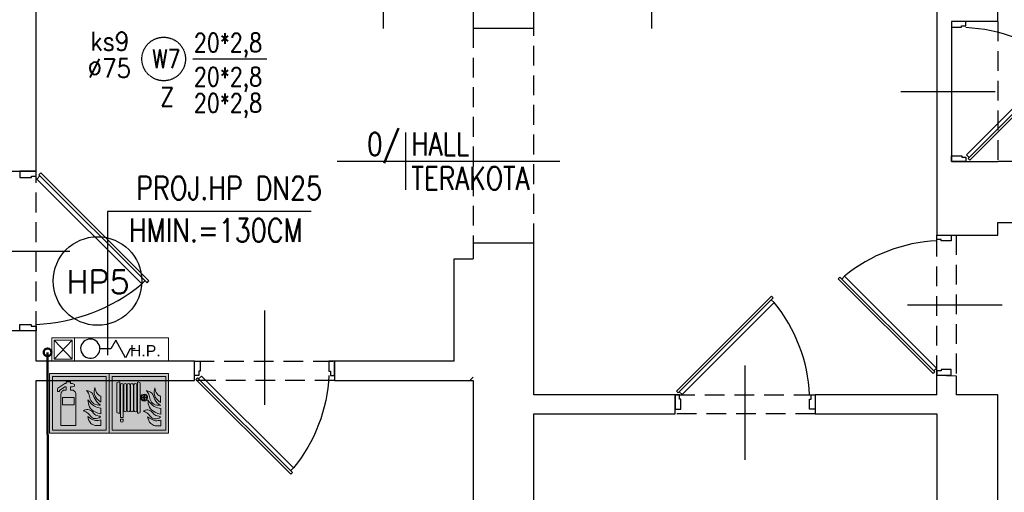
# Model space of a CAD drawing. Header units: millimetres. Extents: x 116 to 15750, y -6945 to 9999.
# Tile 137 of 150: x 6842 to 7474, y 5001 to 5305. Entities that reach past the tile are written whole.
import ezdxf
from ezdxf.enums import TextEntityAlignment as Align

# ---------------------------------------------------------------- set-up
doc = ezdxf.new("R2010")
doc.units = ezdxf.units.MM
doc.linetypes.add('DASHED', pattern=[19.05, 12.7, -6.35])
doc.linetypes.add('DASHED2', pattern=[0.375, 0.25, -0.125])
doc.layers.get('0').update_dxf_attribs({"color": 252})
doc.layers.add('1-EWAK2', color=252, linetype='Continuous', lineweight=0)
for name, color, linetype in [('1-MEBLE', 252, 'Continuous'), ('1-OPIS', 252, 'Continuous'), ('1-OPIS-POM', 252, 'Continuous'), ('2-CZERWONY', 252, 'Continuous'), ('I-DRZWI', 252, 'Continuous'), ('I-NAD', 252, 'DASHED'), ('I-SCIANA', 252, 'Continuous'), ('IS KAN_S_OPIS', 2, 'Continuous'), ('IS opis woda', 7, 'DASHED2'), ('IS woda hydranty', 4, 'CIRC'), ('IS WODA opis', 2, 'Continuous'), ('TABELKA A3', 252, 'Continuous')]:
    doc.layers.add(name, color=color, linetype=linetype)
doc.styles.add('Action', font='arial.ttf')
doc.styles.add('ROMANS', font='romans.shx', dxfattribs={"width": 0.75})
doc.styles.get("Standard").update_dxf_attribs({"font": 'simplex.shx'})
doc.styles.add('TECH', font='simplex.shx')
doc.linetypes.add('CIRC', pattern='A,7,-1,["~",Standard,S=1,R=0,X=-0.3,Y=-0.6],-1', length=9)

# ---------------------------------------------------------------- blocks, each defined once
blk = doc.blocks.new('D90')
blk.add_line((32.6, 45), (-28.01, 45))
for points in [[(-9.17, 87.25), (-9.17, 90), (0.01, 90), (0.01, 86.33), (-6.42, 86.33), (-6.42, 87.25)], [(-72.56, 61.83), (-11.68, 0.94), (-10.61, 2.01), (-71.49, 62.91)], [(-9.18, 2.76), (-9.18, 0), (0, 0), (0, 3.67), (-6.43, 3.67), (-6.43, 2.76)]]:
    blk.add_lwpolyline(points, close=True)
blk.add_lwpolyline([(-11.26, 2.66), (-9.48, 4.45), (-68.56, 63.55), (-70.35, 61.76)])
blk.add_arc((-4.56, -14.51), 100.94, 92.6186, 129.3487)
blk = doc.blocks.new('OPIS-POM')
for p, q in [((0, 25), (0, -25)), ((-60, 0), (135, 0))]:
    blk.add_line(p, q)
at = {"style": 'ROMANS', "width": 0.8, "flags": 4}
blk.add_attdef('NR', text='', height=20, dxfattribs=at).set_placement((-5, 5), align=Align.RIGHT)
blk.add_attdef('NAZWA', (5, 5), '', height=20, dxfattribs=at)
blk.add_attdef('POW.', text='', height=20, dxfattribs=at).set_placement((-5, -5), align=Align.TOP_RIGHT)
blk.add_attdef('POSADZKA', text='', height=20, dxfattribs=at).set_placement((5, -5), align=Align.TOP_LEFT)
blk = doc.blocks.new('F001')
at = {"layer": '1-EWAK2'}
h = blk.add_hatch(color=256, dxfattribs=at)
h.paths.add_polyline_path([(0, 0), (-20, 0), (-20, -20), (0, -20)])
h.paths.add_polyline_path([(-1, -19), (-19, -19), (-19, -1), (-1, -1)], flags=16)
edge = h.paths.add_edge_path(flags=0)
edge.add_line((-2.75, -7.63), (-2.75, -9.65))
edge.add_spline(control_points=[(-2.75, -9.65), (-3.69, -8.87), (-5.28, -7.53), (-4.9, -5.54), (-4.75, -4.72)], knot_values=[0, 0, 0, 0, 3.34671, 5.693971, 5.693971, 5.693971, 5.693971], degree=3, periodic=0)
edge.add_spline(control_points=[(-4.75, -4.72), (-4.57, -5.46), (-4.26, -6.7), (-3.19, -7.36), (-2.75, -7.63)], knot_values=[0, 0, 0, 0, 2.168729, 3.6473, 3.6473, 3.6473, 3.6473], degree=3, periodic=0)
edge = h.paths.add_edge_path(flags=0)
edge.add_spline(control_points=[(-7.55, -5.63), (-6.87, -5.83), (-5.37, -6.28), (-4.91, -8.92), (-3.56, -10), (-2.84, -10.58)], knot_values=[0, 0, 0, 0, 1.982828, 4.37946, 7.072841, 7.072841, 7.072841, 7.072841], degree=3, periodic=0)
edge.add_spline(control_points=[(-2.84, -10.58), (-3.63, -10.54), (-5.11, -10.47), (-6.48, -8.7), (-6.54, -6.89), (-7.24, -6.02), (-7.55, -5.63)], knot_values=[0, 0, 0, 0, 2.275107, 4.228959, 6.036865, 7.501223, 7.501223, 7.501223, 7.501223], degree=3, periodic=0)
edge = h.paths.add_edge_path(flags=0)
edge.add_line((-2.75, -11.62), (-2.75, -13.55))
edge.add_spline(control_points=[(-2.75, -13.55), (-3.39, -13.37), (-4.84, -12.97), (-6.8, -11.34), (-6.97, -9.63), (-7.06, -8.79)], knot_values=[0, 0, 0, 0, 1.998113, 4.533827, 6.985336, 6.985336, 6.985336, 6.985336], degree=3, periodic=0)
edge.add_spline(control_points=[(-7.06, -8.79), (-6.41, -9.62), (-5.28, -11.08), (-3.5, -11.45), (-2.75, -11.62)], knot_values=[0, 0, 0, 0, 3.049151, 5.303344, 5.303344, 5.303344, 5.303344], degree=3, periodic=0)
edge = h.paths.add_edge_path(flags=0)
edge.add_spline(control_points=[(-8.62, -12.47), (-8.07, -12.71), (-6.95, -13.17), (-6.02, -14.8), (-4.49, -15.36), (-1.94, -14.31), (-4.67, -14.19), (-5.4, -12.81), (-6.99, -11.8), (-8.1, -12.26), (-8.61, -12.47)], knot_values=[0, 0, 0, 0, 1.77339, 3.562626, 5.197184, 6.78269, 8.441022, 9.870961, 11.707196, 13.307072, 13.307072, 13.307072, 13.307072], degree=3, periodic=0)
edge = h.paths.add_edge_path(flags=0)
edge.add_line((-2.75, -15.54), (-2.75, -17.45))
edge.add_line((-2.75, -17.45), (-4.6, -17.45))
edge.add_spline(control_points=[(-4.6, -17.45), (-5.14, -17.25), (-6.53, -16.76), (-6.91, -15.3), (-7.14, -14.42)], knot_values=[0, 0, 0, 0, 1.662854, 4.182871, 4.182871, 4.182871, 4.182871], degree=3, periodic=0)
edge.add_spline(control_points=[(-7.14, -14.42), (-6.29, -15.02), (-4.93, -15.98), (-3.34, -15.66), (-2.75, -15.54)], knot_values=[0, 0, 0, 0, 2.939188, 4.701286, 4.701286, 4.701286, 4.701286], degree=3, periodic=0)
h.paths.add_polyline_path([(-11.14, -6.94), (-11.14, -17.42), (-16.12, -17.42), (-16.12, -6.94, -0.414214), (-14.7, -5.51), (-14.35, -5.51), (-14.35, -4.41), (-14.78, -4.41), (-16.61, -5.65), (-16.61, -6.01), (-17.32, -6.01), (-17.32, -5.23), (-17.15, -4.85), (-14.78, -3.34), (-14.35, -3.34), (-14.35, -2.73), (-12.93, -2.73), (-12.93, -3.34), (-12.3, -3.34), (-11.59, -3.7), (-11.59, -4.27), (-12.3, -4.41), (-12.93, -4.41), (-12.93, -5.51), (-12.56, -5.51, -0.414214)], flags=0)
h.paths.add_polyline_path([(-11.65, -8.08), (-11.65, -10.48), (-15.65, -10.48), (-15.65, -8.08)], flags=0)
at = {"layer": '2-CZERWONY'}
h = blk.add_hatch(color=256, dxfattribs=at)
h.paths.add_polyline_path([(-19, -1), (-19, -19), (-1, -19), (-1, -1)])
edge = h.paths.add_edge_path(flags=16)
edge.add_spline(control_points=[(-4.75, -4.72), (-4.57, -5.46), (-4.26, -6.7), (-3.19, -7.36), (-2.75, -7.63)], knot_values=[0, 0, 0, 0, 2.168729, 3.6473, 3.6473, 3.6473, 3.6473], degree=3, periodic=0)
edge.add_line((-2.75, -7.63), (-2.75, -9.65))
edge.add_spline(control_points=[(-2.75, -9.65), (-3.69, -8.87), (-5.28, -7.53), (-4.9, -5.54), (-4.75, -4.72)], knot_values=[0, 0, 0, 0, 3.34671, 5.693971, 5.693971, 5.693971, 5.693971], degree=3, periodic=0)
edge = h.paths.add_edge_path(flags=16)
edge.add_spline(control_points=[(-7.55, -5.63), (-6.87, -5.83), (-5.37, -6.28), (-4.91, -8.92), (-3.56, -10), (-2.84, -10.58)], knot_values=[0, 0, 0, 0, 1.982828, 4.37946, 7.072841, 7.072841, 7.072841, 7.072841], degree=3, periodic=0)
edge.add_spline(control_points=[(-2.84, -10.58), (-3.63, -10.54), (-5.11, -10.47), (-6.48, -8.7), (-6.54, -6.89), (-7.24, -6.02), (-7.55, -5.63)], knot_values=[0, 0, 0, 0, 2.275107, 4.228959, 6.036865, 7.501223, 7.501223, 7.501223, 7.501223], degree=3, periodic=0)
edge = h.paths.add_edge_path(flags=16)
edge.add_spline(control_points=[(-7.06, -8.79), (-6.41, -9.62), (-5.28, -11.08), (-3.5, -11.45), (-2.75, -11.62)], knot_values=[0, 0, 0, 0, 3.049151, 5.303344, 5.303344, 5.303344, 5.303344], degree=3, periodic=0)
edge.add_line((-2.75, -11.62), (-2.75, -13.55))
edge.add_spline(control_points=[(-2.75, -13.55), (-3.39, -13.37), (-4.84, -12.97), (-6.8, -11.34), (-6.97, -9.63), (-7.06, -8.79)], knot_values=[0, 0, 0, 0, 1.998113, 4.533827, 6.985336, 6.985336, 6.985336, 6.985336], degree=3, periodic=0)
h.paths.add_polyline_path([(-11.59, -3.7), (-11.59, -4.27), (-12.3, -4.41), (-12.93, -4.41), (-12.93, -5.51), (-12.56, -5.51, -0.414214), (-11.14, -6.94), (-11.14, -17.42), (-16.12, -17.42), (-16.12, -6.94, -0.414214), (-14.7, -5.51), (-14.35, -5.51), (-14.35, -4.41), (-14.78, -4.41), (-16.61, -5.65), (-16.61, -6.01), (-17.32, -6.01), (-17.32, -5.23), (-17.15, -4.85), (-14.78, -3.34), (-14.35, -3.34), (-14.35, -2.73), (-12.93, -2.73), (-12.93, -3.34), (-12.3, -3.34)], flags=16)
h.paths.add_polyline_path([(-11.65, -8.08), (-11.65, -10.48), (-15.65, -10.48), (-15.65, -8.08)], flags=0)
edge = h.paths.add_edge_path(flags=16)
edge.add_spline(control_points=[(-8.62, -12.47), (-8.07, -12.71), (-6.95, -13.17), (-6.02, -14.8), (-4.49, -15.36), (-1.94, -14.31), (-4.67, -14.19), (-5.4, -12.81), (-6.99, -11.8), (-8.1, -12.26), (-8.61, -12.47)], knot_values=[0, 0, 0, 0, 1.77339, 3.562626, 5.197184, 6.78269, 8.441022, 9.870961, 11.707196, 13.307072, 13.307072, 13.307072, 13.307072], degree=3, periodic=0)
edge = h.paths.add_edge_path(flags=16)
edge.add_spline(control_points=[(-7.14, -14.42), (-6.29, -15.02), (-4.93, -15.98), (-3.34, -15.66), (-2.75, -15.54)], knot_values=[0, 0, 0, 0, 2.939188, 4.701286, 4.701286, 4.701286, 4.701286], degree=3, periodic=0)
edge.add_line((-2.75, -15.54), (-2.75, -17.45))
edge.add_line((-2.75, -17.45), (-4.6, -17.45))
edge.add_spline(control_points=[(-4.6, -17.45), (-5.14, -17.25), (-6.53, -16.76), (-6.91, -15.3), (-7.14, -14.42)], knot_values=[0, 0, 0, 0, 1.662854, 4.182871, 4.182871, 4.182871, 4.182871], degree=3, periodic=0)
at = {"layer": '1-EWAK2'}
for points in [[(-20, 0), (-20, -20), (0, -20), (0, 0), (-20, 0)], [(-15.65, -8.08), (-11.65, -8.08), (-11.65, -10.48), (-15.65, -10.48), (-15.65, -8.08)], [(-2.75, -7.63), (-2.75, -9.65)], [(-2.75, -11.62), (-2.75, -13.55)], [(-2.75, -15.54), (-2.75, -17.45), (-4.6, -17.45)]]:
    blk.add_lwpolyline(points, dxfattribs=at)
blk.add_lwpolyline([(-19, -1), (-19, -19), (-1, -19), (-1, -1)], close=True, dxfattribs=at)
blk.add_lwpolyline([(-12.93, -5.51), (-12.93, -4.41), (-12.3, -4.41), (-11.59, -4.27), (-11.59, -3.7), (-12.3, -3.34), (-12.93, -3.34), (-12.93, -2.73), (-14.35, -2.73), (-14.35, -3.34), (-14.78, -3.34), (-17.15, -4.85), (-17.32, -5.23), (-17.32, -6.01), (-16.61, -6.01), (-16.61, -5.65), (-14.78, -4.41), (-14.35, -4.41), (-14.35, -5.51), (-14.7, -5.51, 0.414214), (-16.12, -6.94), (-16.12, -17.42), (-11.14, -17.42), (-11.14, -6.94, 0.414214), (-12.56, -5.51), (-12.93, -5.51)], format="xyb", dxfattribs=at)
for points in [[(-7.55, -5.63), (-5.76, -6.48), (-4.7, -8.63), (-2.84, -10.58)], [(-7.55, -5.63), (-6.74, -6.85), (-6.29, -8.6), (-5.07, -10.13), (-2.84, -10.58)], [(-4.75, -4.72), (-4.88, -7.07), (-2.75, -9.65)], [(-4.75, -4.72), (-3.93, -6.73), (-2.75, -7.63)], [(-7.06, -8.79), (-4.9, -10.94), (-2.75, -11.62)], [(-7.06, -8.79), (-6.51, -11.18), (-4.63, -12.89), (-2.75, -13.55)], [(-8.61, -12.47), (-7.06, -12.09), (-5.45, -12.97), (-4.42, -13.96), (-2.84, -14.47), (-4.3, -15.09), (-5.87, -14.66), (-7.07, -13.33), (-8.62, -12.47)], [(-4.6, -17.45), (-6.09, -16.71), (-7.14, -14.42)], [(-2.75, -15.54), (-4.5, -15.72), (-7.14, -14.42)]]:
    blk.add_spline(points, degree=3, dxfattribs=at)
blk = doc.blocks.new('F002')
at = {"layer": '1-EWAK2'}
blk.add_hatch(color=256, dxfattribs=at).paths.add_polyline_path([(-19, 0), (-19, -1), (-1, -1), (-1, -19), (-19, -19), (-19, 0), (-20, 0), (-20, -20), (0, -20), (0, 0)])
h = blk.add_hatch(color=256, dxfattribs=at)
h.paths.add_polyline_path([(-17.33, -13.05, 0.218639), (-16.38, -13.3), (-16.38, -2.85, 0.335911), (-17.33, -3.14)])
h.paths.add_polyline_path([(-15.24, -3.79, 1), (-16.2, -3.79), (-16.2, -14.77), (-15.24, -14.77)])
h.paths.add_polyline_path([(-16.2, -15.82, 0.998763), (-15.24, -15.82), (-15.24, -15.34), (-16.2, -15.34)])
h.paths.add_polyline_path([(-15.06, -12.36, 1), (-14.1, -12.36), (-14.1, -3.79, 1), (-15.06, -3.79)])
h.paths.add_polyline_path([(-12.96, -3.79, 1), (-13.92, -3.79), (-13.92, -12.36, 1), (-12.96, -12.36)])
h.paths.add_polyline_path([(-11.82, -3.79, 1), (-12.78, -3.79), (-12.78, -12.36, 1), (-11.82, -12.36)])
h.paths.add_polyline_path([(-11.63, -12.36, 1), (-10.68, -12.36), (-10.68, -3.79, 1), (-11.63, -3.79)])
h.paths.add_polyline_path([(-10.5, -13.3, 0.218639), (-9.55, -13.05), (-9.55, -8.13), (-9.37, -8.13, 23.182717), (-9.36, -7.93, -0.000004), (-9.36, -7.93), (-9.55, -7.93), (-9.55, -3.14, 0.335911), (-10.5, -2.85)])
h.paths.add_polyline_path([(-9.17, -8.13), (-8.31, -8.13), (-8.31, -9.03, -0.36689)], flags=16)
h.paths.add_polyline_path([(-8.31, -7.12, 0.342037), (-9.16, -7.93), (-8.31, -7.93)], flags=16)
h.paths.add_polyline_path([(-8.11, -9.03, 0.36689), (-7.25, -8.13), (-8.11, -8.13)], flags=16)
h.paths.add_polyline_path([(-8.11, -7.93), (-8.11, -7.12, -0.342037), (-7.26, -7.93)], flags=16)
edge = h.paths.add_edge_path()
edge.add_spline(control_points=[(-2.68, -7.72), (-3.11, -7.46), (-4.18, -6.8), (-4.49, -5.56), (-4.67, -4.82)], knot_values=[0, 0, 0, 0, 1.478572, 3.6473, 3.6473, 3.6473, 3.6473], degree=3, periodic=0)
edge.add_spline(control_points=[(-4.67, -4.82), (-4.83, -5.64), (-5.2, -7.62), (-3.61, -8.96), (-2.68, -9.75)], knot_values=[0, 0, 0, 0, 2.347261, 5.693971, 5.693971, 5.693971, 5.693971], degree=3, periodic=0)
edge.add_line((-2.68, -9.75), (-2.68, -7.72))
edge = h.paths.add_edge_path()
edge.add_spline(control_points=[(-2.76, -10.67), (-3.48, -10.1), (-4.83, -9.01), (-5.29, -6.37), (-6.8, -5.93), (-7.48, -5.73)], knot_values=[0, 0, 0, 0, 2.69338, 5.090013, 7.072841, 7.072841, 7.072841, 7.072841], degree=3, periodic=0)
edge.add_spline(control_points=[(-7.48, -5.73), (-7.16, -6.11), (-6.46, -6.98), (-6.4, -8.79), (-5.03, -10.57), (-3.56, -10.64), (-2.76, -10.67)], knot_values=[0, 0, 0, 0, 1.464358, 3.272264, 5.226116, 7.501223, 7.501223, 7.501223, 7.501223], degree=3, periodic=0)
edge = h.paths.add_edge_path()
edge.add_spline(control_points=[(-6.99, -8.89), (-6.9, -9.73), (-6.72, -11.43), (-4.76, -13.06), (-3.31, -13.47), (-2.67, -13.65)], knot_values=[0, 0, 0, 0, 2.451509, 4.987223, 6.985336, 6.985336, 6.985336, 6.985336], degree=3, periodic=0)
edge.add_line((-2.67, -13.65), (-2.67, -11.71))
edge.add_spline(control_points=[(-2.67, -11.71), (-3.43, -11.55), (-5.21, -11.17), (-6.34, -9.72), (-6.99, -8.89)], knot_values=[0, 0, 0, 0, 2.254193, 5.303344, 5.303344, 5.303344, 5.303344], degree=3, periodic=0)
edge = h.paths.add_edge_path()
edge.add_spline(control_points=[(-8.55, -12.57), (-7.99, -12.8), (-6.87, -13.27), (-5.94, -14.89), (-4.42, -15.46), (-1.87, -14.4), (-4.59, -14.28), (-5.32, -12.9), (-6.91, -11.9), (-8.02, -12.36), (-8.54, -12.57)], knot_values=[0, 0, 0, 0, 1.77339, 3.562626, 5.197184, 6.78269, 8.441022, 9.870961, 11.707196, 13.307072, 13.307072, 13.307072, 13.307072], degree=3, periodic=0)
edge = h.paths.add_edge_path()
edge.add_spline(control_points=[(-7.06, -14.51), (-6.83, -15.39), (-6.45, -16.86), (-5.07, -17.35), (-4.52, -17.54)], knot_values=[0, 0, 0, 0, 2.520017, 4.182871, 4.182871, 4.182871, 4.182871], degree=3, periodic=0)
edge.add_line((-4.52, -17.54), (-2.67, -17.54))
edge.add_line((-2.67, -17.54), (-2.67, -15.64))
edge.add_spline(control_points=[(-2.67, -15.64), (-3.27, -15.76), (-4.86, -16.07), (-6.21, -15.11), (-7.06, -14.51)], knot_values=[0, 0, 0, 0, 1.762098, 4.701286, 4.701286, 4.701286, 4.701286], degree=3, periodic=0)
at = {"layer": '2-CZERWONY'}
h = blk.add_hatch(color=256, dxfattribs=at)
h.paths.add_polyline_path([(-19, -1), (-19, -19), (-1, -19), (-1, -1)])
edge = h.paths.add_edge_path(flags=16)
edge.add_spline(control_points=[(-4.67, -4.82), (-4.49, -5.56), (-4.18, -6.8), (-3.11, -7.46), (-2.68, -7.72)], knot_values=[0, 0, 0, 0, 2.168729, 3.6473, 3.6473, 3.6473, 3.6473], degree=3, periodic=0)
edge.add_line((-2.68, -7.72), (-2.68, -9.75))
edge.add_spline(control_points=[(-2.68, -9.75), (-3.61, -8.96), (-5.2, -7.62), (-4.83, -5.64), (-4.67, -4.82)], knot_values=[0, 0, 0, 0, 3.34671, 5.693971, 5.693971, 5.693971, 5.693971], degree=3, periodic=0)
edge = h.paths.add_edge_path(flags=16)
edge.add_spline(control_points=[(-7.48, -5.73), (-6.8, -5.93), (-5.29, -6.37), (-4.83, -9.01), (-3.48, -10.1), (-2.76, -10.67)], knot_values=[0, 0, 0, 0, 1.982828, 4.37946, 7.072841, 7.072841, 7.072841, 7.072841], degree=3, periodic=0)
edge.add_spline(control_points=[(-2.76, -10.67), (-3.56, -10.64), (-5.03, -10.57), (-6.4, -8.79), (-6.46, -6.98), (-7.16, -6.11), (-7.48, -5.73)], knot_values=[0, 0, 0, 0, 2.275107, 4.228959, 6.036865, 7.501223, 7.501223, 7.501223, 7.501223], degree=3, periodic=0)
h.paths.add_polyline_path([(-9.55, -7.93), (-9.36, -7.93, -23.180591), (-9.37, -8.13), (-9.55, -8.13), (-9.55, -13.05, -0.218639), (-10.5, -13.3), (-10.5, -2.85, -0.335911), (-9.55, -3.14)], flags=16)
h.paths.add_polyline_path([(-7.26, -7.93), (-8.11, -7.93), (-8.11, -7.12, -0.342037)], flags=0)
h.paths.add_polyline_path([(-8.31, -7.12, 0.342037), (-9.16, -7.93), (-8.31, -7.93)], flags=0)
h.paths.add_polyline_path([(-8.11, -9.03, 0.36689), (-7.25, -8.13), (-8.11, -8.13)], flags=0)
h.paths.add_polyline_path([(-10.68, -3.79), (-10.68, -12.36, -1), (-11.63, -12.36), (-11.63, -3.79, -1)], flags=16)
h.paths.add_polyline_path([(-8.31, -8.13), (-8.31, -9.03, -0.36689), (-9.17, -8.13)], flags=0)
edge = h.paths.add_edge_path(flags=16)
edge.add_spline(control_points=[(-6.99, -8.89), (-6.34, -9.72), (-5.21, -11.17), (-3.43, -11.55), (-2.67, -11.71)], knot_values=[0, 0, 0, 0, 3.049151, 5.303344, 5.303344, 5.303344, 5.303344], degree=3, periodic=0)
edge.add_line((-2.67, -11.71), (-2.67, -13.65))
edge.add_spline(control_points=[(-2.67, -13.65), (-3.31, -13.47), (-4.76, -13.06), (-6.72, -11.43), (-6.9, -9.73), (-6.99, -8.89)], knot_values=[0, 0, 0, 0, 1.998113, 4.533827, 6.985336, 6.985336, 6.985336, 6.985336], degree=3, periodic=0)
h.paths.add_polyline_path([(-11.82, -3.79), (-11.82, -12.36, -1), (-12.78, -12.36), (-12.78, -3.79, -1)], flags=16)
h.paths.add_polyline_path([(-12.96, -3.79), (-12.96, -12.36, -1), (-13.92, -12.36), (-13.92, -3.79, -1)], flags=16)
h.paths.add_polyline_path([(-14.1, -3.79), (-14.1, -12.36, -1), (-15.06, -12.36), (-15.06, -3.79, -1)], flags=16)
edge = h.paths.add_edge_path(flags=16)
edge.add_spline(control_points=[(-8.55, -12.57), (-7.99, -12.8), (-6.87, -13.27), (-5.94, -14.89), (-4.42, -15.46), (-1.87, -14.4), (-4.59, -14.28), (-5.32, -12.9), (-6.91, -11.9), (-8.02, -12.36), (-8.54, -12.57)], knot_values=[0, 0, 0, 0, 1.77339, 3.562626, 5.197184, 6.78269, 8.441022, 9.870961, 11.707196, 13.307072, 13.307072, 13.307072, 13.307072], degree=3, periodic=0)
h.paths.add_polyline_path([(-15.24, -3.79), (-15.24, -14.77), (-16.2, -14.77), (-16.2, -3.79, -1)], flags=16)
h.paths.add_polyline_path([(-16.38, -13.3, -0.218639), (-17.33, -13.05), (-17.33, -3.14, -0.335911), (-16.38, -2.85)], flags=16)
edge = h.paths.add_edge_path(flags=16)
edge.add_spline(control_points=[(-7.06, -14.51), (-6.21, -15.11), (-4.86, -16.07), (-3.27, -15.76), (-2.67, -15.64)], knot_values=[0, 0, 0, 0, 2.939188, 4.701286, 4.701286, 4.701286, 4.701286], degree=3, periodic=0)
edge.add_line((-2.67, -15.64), (-2.67, -17.54))
edge.add_line((-2.67, -17.54), (-4.52, -17.54))
edge.add_spline(control_points=[(-4.52, -17.54), (-5.07, -17.35), (-6.45, -16.86), (-6.83, -15.39), (-7.06, -14.51)], knot_values=[0, 0, 0, 0, 1.662854, 4.182871, 4.182871, 4.182871, 4.182871], degree=3, periodic=0)
h.paths.add_polyline_path([(-15.24, -15.34), (-15.24, -15.82, -1.001238), (-16.2, -15.82), (-16.2, -15.34)], flags=16)
at = {"layer": '1-EWAK2'}
for points in [[(-20, 0), (0, 0), (0, -20), (-20, -20), (-20, 0)], [(-9.55, -3.14), (-9.55, -7.93)], [(-15.24, -3.79), (-15.24, -14.77), (-16.2, -14.77), (-16.2, -3.79)], [(-15.06, -12.36), (-15.06, -3.79)], [(-14.1, -3.79), (-14.1, -12.36)], [(-13.92, -12.36), (-13.92, -3.79)], [(-12.96, -3.79), (-12.96, -12.36)], [(-12.78, -12.36), (-12.78, -3.79)], [(-11.82, -3.79), (-11.82, -12.36)], [(-11.63, -12.36), (-11.63, -3.79)], [(-10.68, -3.79), (-10.68, -12.36)], [(-9.55, -7.93), (-9.36, -7.93)], [(-9.55, -8.13), (-9.37, -8.13)], [(-9.17, -8.13), (-8.31, -8.13)], [(-9.16, -7.93), (-8.31, -7.93)], [(-8.31, -7.12), (-8.31, -7.93)], [(-8.31, -8.13), (-8.31, -9.03)], [(-8.11, -7.12), (-8.11, -7.93)], [(-8.11, -7.93), (-7.26, -7.93)], [(-8.11, -8.13), (-8.11, -9.03)], [(-8.11, -8.13), (-7.25, -8.13)], [(-2.68, -7.72), (-2.68, -9.75)], [(-2.67, -11.71), (-2.67, -13.65)], [(-15.24, -15.82), (-15.24, -15.34), (-16.2, -15.34), (-16.2, -15.82)], [(-2.67, -15.64), (-2.67, -17.54), (-4.52, -17.54)]]:
    blk.add_lwpolyline(points, dxfattribs=at)
blk.add_lwpolyline([(-19, -1), (-1, -1), (-1, -19), (-19, -19)], close=True, dxfattribs=at)
for points in [[(-17.33, -3.14), (-17.33, -13.05, 0.218639), (-16.38, -13.3), (-16.38, -2.85, 0.335911), (-17.33, -3.14, -1.468283)], [(-9.55, -8.13), (-9.55, -13.05, -0.218639), (-10.5, -13.3), (-10.5, -2.85, -0.335911), (-9.55, -3.14)]]:
    blk.add_lwpolyline(points, format="xyb", dxfattribs=at)
for centre, radius, start, end in [((-15.72, -3.79), 0.478, 0, 180), ((-14.58, -3.79), 0.478, 0, 180), ((-13.44, -3.79), 0.478, 0, 180), ((-12.3, -3.79), 0.478, 0, 180), ((-11.16, -3.79), 0.478, 0, 180), ((-8.21, -8.08), 1.16, 182.8497, 172.969), ((-8.21, -8.08), 0.962, 183.4428, 264.0331), ((-8.21, -8.08), 0.962, 95.9669, 171.4973), ((-8.21, -8.08), 0.962, 8.5027, 84.0331), ((-8.21, -8.08), 0.962, 275.9669, 356.5572), ((-14.58, -12.36), 0.478, 180, 0), ((-13.44, -12.36), 0.478, 180, 0), ((-12.3, -12.36), 0.478, 180, 0), ((-11.16, -12.36), 0.478, 180, 0), ((-15.72, -15.82), 0.479, 180.0709, 359.9291)]:
    blk.add_arc(centre, radius, start, end, dxfattribs=at)
for points in [[(-7.48, -5.73), (-5.68, -6.57), (-4.62, -8.72), (-2.76, -10.67)], [(-7.48, -5.73), (-6.67, -6.95), (-6.22, -8.7), (-4.99, -10.22), (-2.76, -10.67)], [(-4.67, -4.82), (-4.8, -7.16), (-2.68, -9.75)], [(-4.67, -4.82), (-3.85, -6.83), (-2.68, -7.72)], [(-6.99, -8.89), (-4.82, -11.03), (-2.67, -11.71)], [(-6.99, -8.89), (-6.43, -11.27), (-4.56, -12.98), (-2.67, -13.65)], [(-8.54, -12.57), (-6.98, -12.18), (-5.37, -13.06), (-4.34, -14.05), (-2.76, -14.57), (-4.22, -15.19), (-5.8, -14.76), (-7, -13.43), (-8.55, -12.57)], [(-4.52, -17.54), (-6.01, -16.8), (-7.06, -14.51)], [(-2.67, -15.64), (-4.43, -15.81), (-7.06, -14.51)]]:
    blk.add_spline(points, degree=3, dxfattribs=at)
blk = doc.blocks.new('hydrant 15x75')
at = {"linetype": 'Continuous', "lineweight": 15}
blk.add_line((-1.45, -73.55), (-13.55, -61.94), dxfattribs=at)
for points in [[(-15, -75), (-15, 0), (0, 0), (0, -75)], [(-15, -75), (-15, -60.48), (0, -60.48), (0, -75)], [(-13.55, -73.55), (-13.55, -61.94), (-1.45, -61.94), (-1.45, -73.55)]]:
    blk.add_lwpolyline(points, close=True, dxfattribs=at)
at = {"linetype": 'Continuous', "lineweight": 25}
blk.add_lwpolyline([(-8.1, -21.54), (-8.1, -24.64), (-2.26, -27.73), (-13.46, -33.92), (-8.1, -37.01), (-8.1, -44.14)], dxfattribs=at)
at = {"linetype": 'Continuous', "lineweight": 15}
blk.add_lwpolyline([(-13.55, -73.55), (-1.45, -61.94)], dxfattribs=at)
at = {"linetype": 'Continuous', "lineweight": 25}
blk.add_ellipse((-8.1, -50.32), major_axis=(-4.37, -4.37), ratio=1, start_param=3.926991, end_param=10.12291, dxfattribs=at)
at = {"linetype": 'Continuous', "lineweight": 25, "insert": (-6.78, -14.98), "char_height": 7.258, "attachment_point": 5, "rotation": 90, "style": 'Action'}
blk.add_mtext('H.P.', dxfattribs=at)

msp = doc.modelspace()

# ---------------------------------------------------------------- linework, layer by layer
at = {"color": 251, "lineweight": 0, "true_color": 0x535353}
msp.add_lwpolyline([(7130.94, 5072.92), (7133.09, 5075.07)], dxfattribs=at)
at = {"layer": '1-OPIS'}
msp.add_lwpolyline([(7029.24, 5181.63), (6898.54, 5181.63), (6898.54, 5089.21)], dxfattribs=at)
at = {"layer": 'I-NAD'}
for points in [[(7469.95, 5303.61), (7469.96, 5213.61)], [(7133.09, 5299.44), (7133.09, 5161.09)], [(7172.13, 5161.09), (7172.13, 5299.44)], [(6852.69, 5104.76), (6852.7, 5207.48)], [(7430.92, 5076.39), (7430.92, 5166.39)], [(7443.18, 5166.39), (7443.18, 5075.85)], [(6954.25, 5085.29), (7044.25, 5085.29)], [(7044.25, 5073.03), (6953.71, 5073.03)], [(7262.83, 5063.67), (7352.83, 5063.67)], [(7352.83, 5051.41), (7262.29, 5051.41)]]:
    msp.add_lwpolyline(points, dxfattribs=at)
at = {"layer": 'I-SCIANA', "linetype": 'Continuous', "lineweight": 25}
for points in [[(7469.95, 5303.61), (7469.96, 5681.92)], [(6828.06, 5642.87), (6828.06, 5207.48), (6852.69, 5207.48)], [(6852.69, 5207.48), (6852.69, 5328.7)], [(7133.09, 5328.7), (7133.09, 5299.44), (7172.13, 5299.44)], [(7172.13, 5299.44), (7172.13, 5328.7)], [(7430.92, 5328.7), (7430.92, 5213.61)], [(7469.95, 5303.61), (7440.35, 5303.61), (7440.36, 5213.61), (7469.96, 5213.61)], [(7430.92, 5213.61), (7430.92, 5166.39), (7469.96, 5166.39)], [(7469.96, 5174.56), (7555.6, 5174.56), (7555.6, 5213.6), (7469.96, 5213.61)], [(7469.96, 5166.39), (7469.96, 5174.56)], [(7172.13, 5063.67), (7172.13, 5161.09), (7133.09, 5161.09), (7133.09, 5151.19)], [(7121.02, 5085.29), (7121.02, 5151.19), (7133.09, 5151.19)], [(6852.69, 5085.29), (6852.69, 5104.76), (6828.06, 5104.76), (6828.06, 4967.19)], [(6852.69, 5072.92), (6954.24, 5072.92), (6954.24, 5085.29), (6852.69, 5085.29)], [(7121.02, 5085.29), (7044.25, 5085.29), (7044.25, 5072.92)], [(7430.92, 5063.67), (7430.92, 5076.39), (7443.18, 5075.85), (7443.18, 5063.67)], [(6852.69, 4790.47), (6852.69, 5072.92)], [(7044.25, 5072.92), (7133.09, 5072.92)], [(7133.09, 5072.92), (7133.09, 4790.47)], [(7172.13, 5051.41), (7262.83, 5051.41), (7262.83, 5063.67), (7172.13, 5063.67)], [(7430.92, 5063.67), (7352.83, 5063.67), (7352.83, 5051.41)], [(7469.96, 5063.67), (7443.18, 5063.67)], [(7469.96, 4905.56), (7469.96, 5063.67)], [(7172.13, 4751.43), (7172.13, 5051.41)], [(7352.83, 5051.41), (7430.92, 5051.41)], [(7430.92, 5051.41), (7430.92, 4790.47)]]:
    msp.add_lwpolyline(points, dxfattribs=at)
at = {"layer": 'IS opis woda'}
msp.add_line((7000.73, 5279.54), (6952.99, 5279.54), dxfattribs=at)
msp.add_circle((6934.5, 5279.54), 14, dxfattribs=at)
at = {"layer": 'IS woda hydranty', "lineweight": 50, "ltscale": 10}
msp.add_line((6859.96, 5091), (6860.18, 4818.2), dxfattribs=at)
msp.add_circle((6859.96, 5091), 2.5, dxfattribs=at)
at = {"layer": 'IS WODA opis'}
msp.add_circle((6892.03, 5136.89), 28.46, dxfattribs=at)

# ---------------------------------------------------------------- block references
at = {"layer": '1-MEBLE', "rotation": 270}
msp.add_blockref('hydrant 15x75', (6937.69, 5085.29), dxfattribs=at)
at = {"layer": '1-OPIS-POM', "xscale": 0.7338239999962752, "yscale": 0.7338239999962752, "zscale": 0.7338240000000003}
msp.add_blockref('OPIS-POM', (7089.83, 5213.89), dxfattribs=at).add_auto_attribs({'NR': '0/', 'NAZWA': 'HALL', 'POSADZKA': 'TERAKOTA'})
at = {"layer": 'I-DRZWI', "xscale": -1}
for p, rotation in [((7120.72, 5331.77), 90), ((6954.24, 5085.29), 270)]:
    msp.add_blockref('D90', p, dxfattribs=dict(at, rotation=rotation))
at = {"layer": 'I-DRZWI', "rotation": 270}
for p in [(7202.89, 5331.77), (7262.83, 5054.49)]:
    msp.add_blockref('D90', p, dxfattribs=at)
at = {"layer": 'I-DRZWI', "xscale": -1}
msp.add_blockref('D90', (7440.36, 5213.61), dxfattribs=at)
at = {"layer": 'I-DRZWI', "xscale": 1.141310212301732, "yscale": 1.141310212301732, "zscale": 1.141310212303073, "rotation": 180}
msp.add_blockref('D90', (6842.2, 5207.48), dxfattribs=at)
at = {"layer": 'I-DRZWI'}
msp.add_blockref('D90', (7440.1, 5076.39), dxfattribs=at)
at = {"layer": 'TABELKA A3', "xscale": 1.913625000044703, "yscale": 1.913624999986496, "zscale": 1.913625}
for name, p in [('F001', (6899.41, 5077.37)), ('F002', (6937.69, 5077.37))]:
    msp.add_blockref(name, p, dxfattribs=at)

# ---------------------------------------------------------------- texts
at = {"layer": '1-OPIS', "style": 'ROMANS', "width": 0.8}
for s, p in [('PROJ.HP DN25', (7036.19, 5189.08)), ('HMIN.=130CM', (7023.84, 5161.99))]:
    msp.add_text(s, height=15, dxfattribs=at).set_placement(p, align=Align.RIGHT)
at = {"layer": 'IS KAN_S_OPIS', "style": 'TECH', "width": 0.9}
for s, p in [('ks9', (6887.39, 5284.93, -26.68)), ('∅75', (6885.75, 5267.58, -53.36)), ('Z', (6932.09, 5249.22))]:
    msp.add_text(s, height=12, dxfattribs=at).set_placement(p)
at = {"layer": 'IS opis woda', "style": 'TECH', "width": 0.8}
for s, p in [('20*2,8', (6953.97, 5284.06, -53.36)), ('W7', (6927.04, 5273.55)), ('20*2,8', (6953.97, 5262.18, -53.36)), ('20*2,8', (6953.97, 5245.32, -53.36))]:
    msp.add_text(s, height=12, dxfattribs=at).set_placement(p)
at = {"layer": 'IS WODA opis', "style": 'TECH'}
msp.add_text('HP5', height=15, dxfattribs=at).set_placement((6872.17, 5128.75))

doc.saveas('drawing.dxf')
